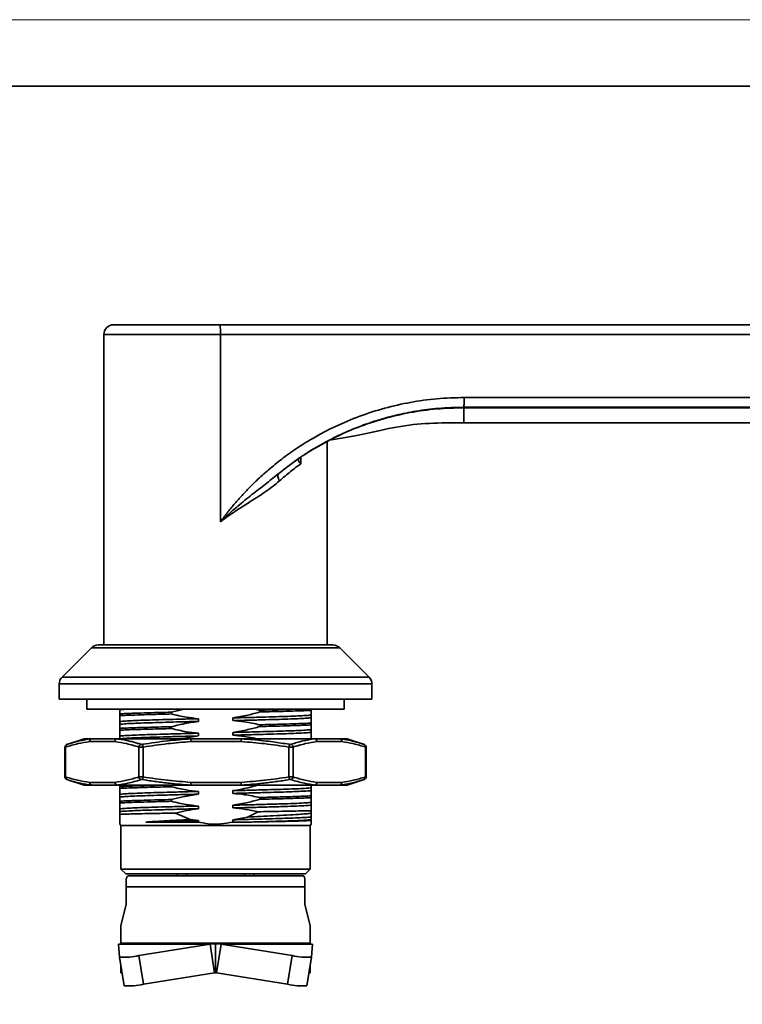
# Model space of a CAD drawing. Header units: millimetres. Extents: x 2555 to 2962, y 1588 to 1875.
# Tile 9 of 11: x 2702 to 2776, y 1774 to 1875. Entities that reach past the tile are written whole.
import ezdxf

# ---------------------------------------------------------------- set-up
doc = ezdxf.new("R2010")
doc.units = ezdxf.units.MM
doc.layers.add('粗实线层', color=7, linetype='Continuous', lineweight=35)
doc.layers.add('细实线层', color=3, linetype='Continuous', lineweight=18)

msp = doc.modelspace()

# ---------------------------------------------------------------- linework, layer by layer
at = {"layer": '粗实线层'}
for p, q in [((2722.317, 1844.054), (2711.356, 1844.054)), ((2812.856, 1844.054), (2722.317, 1844.054)), ((2710.356, 1843.054), (2710.356, 1811.154)), ((2722.36, 1843.054), (2710.356, 1843.054)), ((2722.36, 1823.748), (2722.36, 1843.054)), ((2812.9, 1843.054), (2722.36, 1843.054)), ((2747.459, 1836.554), (2815.1, 1836.554)), ((2747.415, 1835.554), (2815.056, 1835.554)), ((2747.416, 1835.504), (2815.056, 1835.495)), ((2815.056, 1833.954), (2747.421, 1833.954)), ((2733.356, 1811.154), (2733.356, 1831.999)), ((2730.468, 1830.308), (2729.812, 1829.839)), ((2730.623, 1830.407), (2730.623, 1829.72)), ((2728.373, 1828.735), (2728.144, 1828.552)), ((2728.373, 1828.735), (2728.335, 1828.678)), ((2709.063, 1810.761), (2706.049, 1807.747)), ((2709.063, 1810.761), (2734.649, 1810.761)), ((2733.542, 1811.054), (2710.17, 1811.054)), ((2710.456, 1811.054), (2733.256, 1811.054)), ((2737.663, 1807.747), (2734.649, 1810.761)), ((2706.049, 1807.747), (2737.663, 1807.747)), ((2705.756, 1807.039), (2705.756, 1805.454)), ((2705.756, 1807.039), (2737.956, 1807.039)), ((2737.956, 1805.454), (2737.956, 1807.039)), ((2705.756, 1805.454), (2737.956, 1805.454)), ((2708.606, 1805.454), (2708.606, 1804.454)), ((2735.106, 1804.454), (2735.106, 1805.454)), ((2708.606, 1804.454), (2735.106, 1804.454)), ((2712.006, 1804.454), (2712.006, 1804.381)), ((2725.809, 1804.454), (2726.406, 1804.332)), ((2726.406, 1804.332), (2726.406, 1804.147)), ((2729.528, 1804.416), (2729.482, 1804.454)), ((2729.528, 1804.454), (2729.528, 1804.416)), ((2731.706, 1804.315), (2731.706, 1804.454)), ((2712.006, 1803.957), (2712.006, 1803.772)), ((2717.306, 1803.94), (2717.306, 1804.125)), ((2720.084, 1803.173), (2720.084, 1803.455)), ((2723.628, 1803.539), (2723.628, 1803.256)), ((2731.706, 1803.548), (2731.706, 1803.83)), ((2712.006, 1803.164), (2712.006, 1802.881)), ((2712.006, 1802.457), (2712.006, 1802.272)), ((2717.306, 1802.44), (2717.306, 1802.625)), ((2726.406, 1802.832), (2726.406, 1802.647)), ((2731.706, 1802.815), (2731.706, 1803)), ((2731.706, 1802.048), (2731.706, 1802.33)), ((2708.311, 1801.381), (2706.549, 1800.808)), ((2708.311, 1801.381), (2709.056, 1801.381)), ((2711.754, 1801.395), (2709.143, 1801.395)), ((2711.684, 1801.381), (2719.292, 1801.381)), ((2712.006, 1801.664), (2712.006, 1801.381)), ((2724.498, 1801.395), (2719.31, 1801.395)), ((2720.084, 1801.673), (2720.084, 1801.955)), ((2723.628, 1802.039), (2723.628, 1801.756)), ((2724.516, 1801.381), (2732.092, 1801.381)), ((2731.706, 1801.395), (2731.706, 1801.5)), ((2734.6, 1801.395), (2732.022, 1801.395)), ((2734.6, 1801.395), (2734.688, 1801.381)), ((2734.688, 1801.381), (2735.401, 1801.381)), ((2737.162, 1800.809), (2735.401, 1801.381)), ((2706.345, 1800.535), (2706.345, 1797.456)), ((2706.413, 1800.533), (2706.413, 1797.458)), ((2706.761, 1800.868), (2706.509, 1800.78)), ((2706.759, 1800.868), (2706.526, 1800.786)), ((2706.579, 1800.818), (2706.871, 1800.899)), ((2708.884, 1801.095), (2711.494, 1801.095)), ((2713.965, 1797.458), (2713.965, 1800.533)), ((2714.399, 1800.533), (2714.399, 1797.458)), ((2719.311, 1801.095), (2724.499, 1801.095)), ((2729.41, 1797.458), (2729.41, 1800.533)), ((2729.842, 1800.533), (2729.842, 1797.458)), ((2732.283, 1801.095), (2734.86, 1801.095)), ((2737.204, 1800.78), (2736.88, 1800.893)), ((2737.301, 1797.458), (2737.301, 1800.533)), ((2737.367, 1797.456), (2737.367, 1800.535)), ((2706.509, 1797.211), (2706.824, 1797.1)), ((2736.865, 1797.093), (2737.204, 1797.212)), ((2706.55, 1797.182), (2708.311, 1796.61)), ((2708.311, 1796.61), (2709.056, 1796.61)), ((2708.884, 1796.895), (2711.494, 1796.895)), ((2709.143, 1796.595), (2711.754, 1796.595)), ((2711.684, 1796.61), (2719.292, 1796.61)), ((2712.006, 1796.595), (2712.006, 1796.457)), ((2712.006, 1796.457), (2712.006, 1796.272)), ((2717.306, 1796.44), (2717.306, 1796.625)), ((2719.31, 1796.595), (2724.498, 1796.595)), ((2719.311, 1796.895), (2724.499, 1796.895)), ((2724.516, 1796.61), (2732.092, 1796.61)), ((2731.706, 1796.048), (2731.706, 1796.33)), ((2732.022, 1796.595), (2734.6, 1796.595)), ((2732.283, 1796.895), (2734.86, 1796.895)), ((2734.688, 1796.61), (2735.401, 1796.61)), ((2735.401, 1796.61), (2737.162, 1797.182)), ((2736.805, 1797.075), (2737.133, 1797.173)), ((2712.006, 1795.664), (2712.006, 1795.381)), ((2720.084, 1795.673), (2720.084, 1795.955)), ((2723.628, 1796.039), (2723.628, 1795.756)), ((2726.406, 1795.332), (2726.406, 1795.147)), ((2731.706, 1795.315), (2731.706, 1795.5)), ((2712.006, 1794.957), (2712.006, 1794.772)), ((2712.006, 1794.164), (2712.006, 1793.881)), ((2717.306, 1794.94), (2717.306, 1795.125)), ((2720.084, 1794.173), (2720.084, 1794.455)), ((2723.628, 1794.539), (2723.628, 1794.256)), ((2731.706, 1794.548), (2731.706, 1794.83)), ((2719.244, 1793.054), (2717.715, 1793.729)), ((2725.14, 1793.317), (2723.628, 1793.039)), ((2726.25, 1793.866), (2725.14, 1793.317)), ((2730.656, 1793.954), (2731.706, 1794)), ((2730.656, 1793.954), (2731.706, 1793.954)), ((2731.706, 1793.954), (2731.706, 1794)), ((2731.706, 1793.707), (2731.706, 1793.954)), ((2731.706, 1793.048), (2731.706, 1793.33)), ((2712.006, 1792.59), (2712.106, 1792.454)), ((2712.106, 1792.454), (2712.106, 1787.954)), ((2731.606, 1792.454), (2712.106, 1792.454)), ((2720.084, 1792.806), (2714.658, 1792.806)), ((2720.084, 1792.955), (2719.244, 1793.054)), ((2720.084, 1792.806), (2720.084, 1792.955)), ((2723.628, 1793.039), (2723.628, 1792.806)), ((2725.572, 1792.806), (2723.628, 1792.806)), ((2731.606, 1792.454), (2731.707, 1792.591)), ((2731.606, 1787.954), (2731.606, 1792.454)), ((2731.706, 1792.967), (2731.706, 1793.048)), ((2712.106, 1787.954), (2712.606, 1787.454)), ((2731.606, 1787.954), (2712.106, 1787.954)), ((2731.106, 1787.454), (2712.606, 1787.454)), ((2730.903, 1787.254), (2712.809, 1787.254)), ((2717.911, 1787.254), (2717.908, 1787.454)), ((2718.873, 1787.454), (2718.874, 1787.254)), ((2724.837, 1787.254), (2724.839, 1787.454)), ((2725.804, 1787.454), (2725.801, 1787.254)), ((2731.106, 1787.454), (2731.606, 1787.954)), ((2712.666, 1786.954), (2712.666, 1786.111)), ((2712.666, 1784.334), (2712.666, 1786.111)), ((2712.666, 1786.111), (2731.045, 1786.111)), ((2731.045, 1786.111), (2731.045, 1786.954)), ((2731.045, 1784.334), (2731.045, 1786.111)), ((2712.106, 1782.098), (2712.666, 1784.334)), ((2731.045, 1784.334), (2731.606, 1782.098)), ((2712.106, 1780.325), (2712.106, 1782.098)), ((2731.606, 1782.098), (2731.606, 1780.325)), ((2711.873, 1780.205), (2712.106, 1780.254)), ((2711.873, 1780.205), (2721.293, 1780.205)), ((2711.977, 1778.887), (2711.873, 1780.205)), ((2731.606, 1780.325), (2712.106, 1780.325)), ((2712.106, 1780.325), (2712.106, 1780.254)), ((2721.856, 1780.254), (2712.106, 1780.254)), ((2721.293, 1780.205), (2713.964, 1779.047)), ((2721.856, 1780.254), (2721.293, 1780.205)), ((2721.761, 1777.251), (2721.293, 1780.205)), ((2722.419, 1780.205), (2721.856, 1780.254)), ((2731.606, 1780.254), (2721.856, 1780.254)), ((2721.856, 1777.254), (2721.856, 1780.254)), ((2722.419, 1780.205), (2721.95, 1777.251)), ((2722.419, 1780.205), (2731.839, 1780.205)), ((2729.748, 1779.047), (2722.419, 1780.205)), ((2731.606, 1780.254), (2731.606, 1780.325)), ((2731.606, 1780.254), (2731.839, 1780.205)), ((2731.839, 1780.205), (2731.735, 1778.887)), ((2714.432, 1776.092), (2713.964, 1779.047)), ((2729.279, 1776.092), (2729.748, 1779.047)), ((2712.445, 1775.933), (2711.977, 1778.887)), ((2712.106, 1777.254), (2712.106, 1778.072)), ((2731.267, 1775.933), (2731.735, 1778.887)), ((2731.606, 1778.072), (2731.606, 1777.254)), ((2712.106, 1777.254), (2712.236, 1777.252)), ((2721.761, 1777.251), (2714.432, 1776.092)), ((2721.761, 1777.251), (2721.856, 1777.254)), ((2721.856, 1777.254), (2721.95, 1777.251)), ((2729.279, 1776.092), (2721.95, 1777.251)), ((2731.476, 1777.252), (2731.606, 1777.254))]:
    msp.add_line(p, q, dxfattribs=at)
msp.add_lwpolyline([(2578.948, 1868.645), (2954.747, 1868.645), (2954.747, 1592.745), (2578.948, 1592.745)], close=True, dxfattribs=at)
at = {"layer": '粗实线层', "flags": 128}
msp.add_lwpolyline([(2745.572, 1833.954), (2746.497, 1833.954), (2747.421, 1833.954)], dxfattribs=at)
at = {"layer": '粗实线层'}
for centre, radius, start, end in [((2711.356, 1843.054), 1, 90, 180), ((2716.629, 1843.303), 5.737, 357.50745, 7.51698), ((2709.77, 1810.054), 1, 90, 135), ((2710.456, 1811.154), 0.1, 180, 270), ((2733.256, 1811.154), 0.1, 270, 0), ((2733.942, 1810.054), 1, 45, 90), ((2706.756, 1807.039), 1, 135, 180), ((2736.956, 1807.039), 1, 0, 45), ((2708.403, 1801.095), 0.3, 90, 107.99964), ((2709.165, 1801.114), 0.282, 94.47035, 183.86223), ((2709.17, 1801.117), 0.287, 113.53523, 184.40104), ((2709.143, 1801.126), 0.269, 90.0218, 109.00665), ((2711.776, 1801.114), 0.282, 94.47035, 183.86223), ((2711.754, 1801.221), 0.175, 90.17224, 113.64653), ((2719.314, 1801.372), 0.0238, 101.17945, 158.66542), ((2719.073, 1801.383), 0.237, 359.62246, 3.05087), ((2703.835, 1801.17), 20.664, 359.79205, 0.62387), ((2724.493, 1801.371), 0.0245, 22.64148, 79.58987), ((2732.022, 1801.218), 0.177, 66.49379, 89.83363), ((2732.001, 1801.114), 0.282, 356.23946, 85.66555), ((2731.974, 1801.095), 0.309, 0.01686, 67.38557), ((2734.579, 1801.114), 0.282, 356.23946, 85.66555), ((2735.308, 1801.095), 0.3, 72.00089, 90), ((2706.677, 1800.57), 0.267, 111.47051, 187.9788), ((2714.288, 1800.514), 0.323, 109.90282, 176.69638), ((2679.593, 1794.992), 35.245, 9.04476, 9.51474), ((2694.72, 1806.153), 35.143, 350.79659, 351.26752), ((2729.52, 1800.514), 0.323, 3.29475, 70.23716), ((2737.036, 1800.569), 0.267, 352.15757, 68.71746), ((2706.645, 1797.467), 0.3, 179.99989, 251.99975), ((2706.677, 1797.421), 0.267, 172.02122, 248.5295), ((2714.288, 1797.477), 0.323, 183.30362, 250.09718), ((2694.72, 1791.838), 35.143, 8.73248, 9.20341), ((2729.52, 1797.477), 0.323, 289.76284, 356.70524), ((2737.036, 1797.422), 0.267, 291.28253, 7.84242), ((2708.403, 1796.895), 0.3, 252, 270), ((2709.165, 1796.876), 0.282, 176.13775, 265.52973), ((2709.17, 1796.873), 0.287, 175.59928, 246.46507), ((2709.143, 1796.865), 0.269, 250.99304, 269.9782), ((2711.804, 1796.895), 0.309, 179.9895, 247.23299), ((2711.776, 1796.876), 0.282, 176.13775, 265.52973), ((2711.754, 1796.77), 0.175, 246.35321, 269.82775), ((2682.578, 1799.152), 36.802, 356.0399, 356.48505), ((2719.314, 1796.619), 0.0238, 201.33419, 258.82033), ((2698.647, 1796.82), 20.664, 359.37613, 0.20795), ((2703.835, 1796.82), 20.664, 359.37613, 0.20795), ((2724.493, 1796.62), 0.0245, 280.41016, 337.35857), ((2687.821, 1794.551), 36.752, 3.21166, 3.65726), ((2732.001, 1796.877), 0.282, 274.33436, 3.76056), ((2732.022, 1796.772), 0.177, 270.16637, 293.50623), ((2731.974, 1796.896), 0.309, 292.61413, 359.98316), ((2734.579, 1796.877), 0.282, 274.33436, 3.76056), ((2734.6, 1796.866), 0.271, 270.02075, 288.96141), ((2734.574, 1796.874), 0.287, 293.36194, 4.3178), ((2735.308, 1796.895), 0.3, 270, 288), ((2712.45, 1785.43), 6.56, 265.8612, 283.34376), ((2731.262, 1785.43), 6.56, 256.65624, 274.1388), ((2712.918, 1782.475), 6.56, 265.8612, 283.34376), ((2730.793, 1782.475), 6.56, 256.65624, 274.1388)]:
    msp.add_arc(centre, radius, start, end, dxfattribs=at)
for points, knots in [([(2722.36, 1823.748), (2722.584, 1824.051), (2723.032, 1824.654), (2723.743, 1825.528), (2724.483, 1826.376), (2725.254, 1827.196), (2726.19, 1828.121), (2727.308, 1829.131), (2728.684, 1830.243), (2730.178, 1831.314), (2732.025, 1832.471), (2734.187, 1833.613), (2736.69, 1834.665), (2739.27, 1835.494), (2741.93, 1836.095), (2744.664, 1836.48), (2746.522, 1836.529), (2747.459, 1836.554)], [0, 0, 0, 0, 0.0385667, 0.0770466, 0.1154908, 0.1539501, 0.1924758, 0.2505024, 0.3083611, 0.3737947, 0.4389866, 0.5317896, 0.6242927, 0.7172058, 0.8094437, 0.9038461, 1, 1, 1, 1]), ([(2728.373, 1828.735), (2729.077, 1829.284), (2730.528, 1830.415), (2732.325, 1831.504), (2733.616, 1832.195), (2734.316, 1832.546), (2735.034, 1832.884), (2735.773, 1833.206), (2736.529, 1833.513), (2737.517, 1833.882), (2738.826, 1834.314), (2740.555, 1834.781), (2742.579, 1835.187), (2744.898, 1835.491), (2746.546, 1835.532), (2747.415, 1835.554)], [0, 0, 0, 0, 0.12968162, 0.26736453, 0.30476046, 0.34270583, 0.38120063, 0.42024488, 0.45983859, 0.49998176, 0.57353994, 0.66032275, 0.76032844, 0.87355496, 1, 1, 1, 1]), ([(2731.517, 1830.992), (2732.323, 1831.463), (2733.929, 1832.401), (2736.49, 1833.514), (2739.137, 1834.404), (2741.861, 1835.036), (2744.631, 1835.432), (2746.488, 1835.48), (2747.416, 1835.504)], [0, 0, 0, 0, 0.1671551, 0.3331553, 0.4994587, 0.6671175, 0.833791, 1, 1, 1, 1]), ([(2747.419, 1835.554), (2747.418, 1835.546), (2747.418, 1835.524), (2747.416, 1835.512), (2747.416, 1835.504)], [0, 0, 0, 0, 0.32922217, 1, 1, 1, 1]), ([(2747.421, 1833.954), (2747.421, 1833.988), (2747.421, 1834.058), (2747.419, 1834.587), (2747.417, 1835.195), (2747.416, 1835.504)], [0, 0, 0, 0, 0.3263447, 0.6579926, 1, 1, 1, 1]), ([(2733.785, 1832.197), (2734.063, 1832.239), (2734.609, 1832.322), (2735.412, 1832.459), (2736.169, 1832.602), (2736.872, 1832.747), (2737.532, 1832.89), (2738.174, 1833.033), (2739.723, 1833.371), (2742.175, 1833.851), (2744.448, 1833.92), (2745.572, 1833.954)], [0, 0, 0, 0, 0.0706329, 0.1388361, 0.2046274, 0.2641644, 0.3192456, 0.3743297, 0.4294114, 0.7177086, 1, 1, 1, 1]), ([(2730.916, 1830.605), (2730.908, 1830.601), (2730.884, 1830.585), (2730.9, 1830.596), (2730.964, 1830.639), (2731.073, 1830.71), (2731.208, 1830.797), (2731.359, 1830.893), (2731.464, 1830.959), (2731.517, 1830.992)], [0, 0, 0, 0, 0.0631798, 0.219673, 0.3762483, 0.5326499, 0.6887264, 0.8446481, 1, 1, 1, 1]), ([(2730.623, 1829.72), (2730.276, 1829.465), (2729.579, 1828.951), (2728.818, 1828.293), (2728.436, 1827.963)], [0, 0, 0, 0, 0.4980854, 1, 1, 1, 1]), ([(2730.431, 1830.26), (2730.417, 1830.244), (2730.37, 1830.192), (2730.389, 1830.066), (2730.466, 1829.905), (2730.558, 1829.79), (2730.613, 1829.731), (2730.62, 1829.723), (2730.623, 1829.721), (2730.623, 1829.72)], [0, 0, 0, 0, 0.13396121, 0.43368528, 0.71596177, 0.96166359, 0.98902287, 0.99879026, 1, 1, 1, 1]), ([(2731.035, 1830.682), (2730.999, 1830.659), (2730.943, 1830.623), (2730.923, 1830.61), (2730.916, 1830.605)], [0, 0, 0, 0, 0.6267221, 1, 1, 1, 1]), ([(2722.36, 1823.748), (2722.632, 1824.007), (2723.273, 1824.616), (2724.421, 1825.599), (2725.756, 1826.676), (2727.12, 1827.728), (2727.969, 1828.411), (2728.373, 1828.735)], [0, 0, 0, 0, 0.1419514, 0.3345194, 0.5739102, 0.7971413, 1, 1, 1, 1]), ([(2728.373, 1828.735), (2728.343, 1828.7), (2728.28, 1828.626), (2728.267, 1828.437), (2728.314, 1828.21), (2728.396, 1828.044), (2728.436, 1827.963)], [0, 0, 0, 0, 0.24429682, 0.49999835, 0.75570074, 1, 1, 1, 1]), ([(2728.436, 1827.963), (2728.225, 1827.784), (2727.763, 1827.391), (2726.978, 1826.829), (2726.11, 1826.254), (2725.153, 1825.647), (2724.179, 1825.024), (2723.219, 1824.383), (2722.64, 1823.955), (2722.36, 1823.748)], [0, 0, 0, 0, 0.1201222, 0.263495, 0.4082723, 0.5498767, 0.7210209, 0.8652702, 1, 1, 1, 1]), ([(2721.856, 1811.054), (2721.381, 1811.054), (2720.416, 1811.054), (2718.97, 1811.054), (2717.647, 1811.054), (2716.471, 1811.054), (2715.443, 1811.054), (2714.475, 1811.054), (2713.578, 1811.054), (2712.769, 1811.054), (2712.063, 1811.054), (2711.462, 1811.054), (2710.926, 1811.054), (2710.501, 1811.054), (2710.221, 1811.054), (2710.187, 1811.054), (2710.17, 1811.054), (2710.17, 1811.054), (2710.17, 1811.054), (2710.17, 1811.054), (2710.037, 1811.054), (2709.903, 1811.054), (2709.77, 1811.054)], [0, 0, 0, 0, 0.0776233, 0.1576541, 0.2399513, 0.3042647, 0.3686069, 0.4342888, 0.5, 0.5656819, 0.6313931, 0.6957065, 0.7600486, 0.8423205, 0.9223574, 1, 1, 1, 1, 1, 1, 1.616283, 1.616283, 1.616283, 1.616283]), ([(2733.942, 1811.054), (2733.808, 1811.054), (2733.675, 1811.054), (2733.542, 1811.054), (2733.542, 1811.054), (2733.542, 1811.054), (2733.542, 1811.054), (2733.525, 1811.054), (2733.491, 1811.054), (2733.21, 1811.054), (2732.786, 1811.054), (2732.25, 1811.054), (2731.649, 1811.054), (2730.943, 1811.054), (2730.134, 1811.054), (2729.237, 1811.054), (2728.269, 1811.054), (2727.241, 1811.054), (2726.065, 1811.054), (2724.742, 1811.054), (2723.296, 1811.054), (2722.331, 1811.054), (2721.856, 1811.054), (2721.856, 1811.054), (2721.856, 1811.054), (2721.856, 1811.054), (2718.076, 1811.054), (2714.296, 1811.054), (2710.516, 1811.054)], [-0.6176918, -0.6176918, -0.6176918, -0.6176918, 0, 0, 0, 0, 0, 0, 0.0776169, 0.1576541, 0.2399513, 0.3042648, 0.3686069, 0.4342888, 0.5, 0.5656819, 0.6313931, 0.6957065, 0.7600486, 0.8423204, 0.9223638, 1, 1, 1, 1, 1, 1, 1.6176918, 1.6176918, 1.6176918, 1.6176918]), ([(2712.96, 1804.454), (2712.947, 1804.453), (2712.627, 1804.438), (2712.301, 1804.414), (2712.09, 1804.391), (2712.006, 1804.381)], [0, 0, 0, 0, 0.0253338, 0.6111865, 1, 1, 1, 1]), ([(2712.006, 1804.381), (2712.006, 1804.342), (2712.006, 1804.276), (2712.006, 1804.122), (2712.006, 1804.012), (2712.006, 1803.957)], [0, 0, 0, 0, 0.43294544, 0.71626991, 1, 1, 1, 1]), ([(2717.306, 1804.125), (2717.699, 1804.229), (2718.186, 1804.358), (2718.683, 1804.438), (2718.779, 1804.454)], [0, 0, 0, 0, 0.8064391, 1, 1, 1, 1]), ([(2726.406, 1804.332), (2726.769, 1804.341), (2727.499, 1804.36), (2728.555, 1804.388), (2729.192, 1804.407), (2729.528, 1804.416)], [0, 0, 0, 0, 0.31859553, 0.64129811, 1, 1, 1, 1]), ([(2731.706, 1804.315), (2731.518, 1804.306), (2731.139, 1804.287), (2730.307, 1804.255), (2729.185, 1804.221), (2727.828, 1804.183), (2726.841, 1804.158), (2726.406, 1804.147)], [0, 0, 0, 0, 0.16397705, 0.33019555, 0.56589928, 0.80843819, 1, 1, 1, 1]), ([(2731.706, 1803.83), (2731.706, 1803.878), (2731.706, 1803.955), (2731.706, 1804.132), (2731.706, 1804.254), (2731.706, 1804.315)], [0, 0, 0, 0, 0.4439367, 0.7217338, 1, 1, 1, 1]), ([(2712.006, 1803.957), (2712.188, 1803.966), (2712.556, 1803.985), (2713.368, 1804.016), (2714.473, 1804.05), (2715.842, 1804.088), (2716.85, 1804.114), (2717.306, 1804.125)], [0, 0, 0, 0, 0.1593497, 0.3207536, 0.5564588, 0.7989992, 1, 1, 1, 1]), ([(2717.306, 1803.94), (2716.932, 1803.931), (2716.18, 1803.912), (2714.996, 1803.88), (2713.789, 1803.846), (2712.733, 1803.808), (2712.228, 1803.783), (2712.006, 1803.772)], [0, 0, 0, 0, 0.16397705, 0.33019555, 0.56589928, 0.80843819, 1, 1, 1, 1]), ([(2712.006, 1803.772), (2712.006, 1803.66), (2712.006, 1803.404), (2712.006, 1803.25), (2712.006, 1803.164)], [0, 0, 0, 0, 0.4401507, 1, 1, 1, 1]), ([(2712.006, 1803.164), (2712.176, 1803.181), (2712.484, 1803.212), (2713.367, 1803.258), (2714.406, 1803.299), (2715.663, 1803.337), (2717.063, 1803.378), (2718.551, 1803.418), (2719.574, 1803.443), (2720.084, 1803.455)], [0, 0, 0, 0, 0.1766427, 0.3195568, 0.4603518, 0.5994222, 0.741377, 0.8709824, 1, 1, 1, 1]), ([(2720.084, 1803.455), (2719.669, 1803.503), (2718.994, 1803.58), (2718.069, 1803.757), (2717.561, 1803.879), (2717.306, 1803.94)], [0, 0, 0, 0, 0.4439367, 0.7217338, 1, 1, 1, 1]), ([(2726.406, 1804.147), (2726.003, 1804.035), (2725.089, 1803.779), (2724.152, 1803.625), (2723.628, 1803.539)], [0, 0, 0, 0, 0.4401507, 1, 1, 1, 1]), ([(2723.628, 1803.539), (2723.682, 1803.54), (2724.304, 1803.555), (2725.474, 1803.585), (2727.035, 1803.627), (2728.428, 1803.668), (2729.621, 1803.706), (2730.585, 1803.747), (2731.32, 1803.789), (2731.578, 1803.817), (2731.706, 1803.83)], [0, 0, 0, 0, 0.0135708, 0.1562964, 0.2993291, 0.4405384, 0.5794454, 0.7188004, 0.8596649, 1, 1, 1, 1]), ([(2731.706, 1803.548), (2731.578, 1803.535), (2731.32, 1803.507), (2730.585, 1803.465), (2729.621, 1803.424), (2728.428, 1803.386), (2727.035, 1803.345), (2725.474, 1803.303), (2724.304, 1803.273), (2723.682, 1803.258), (2723.628, 1803.256)], [0, 0, 0, 0, 0.1403351, 0.2811996, 0.4205546, 0.5594616, 0.7006709, 0.8437036, 0.9864292, 1, 1, 1, 1]), ([(2731.706, 1803), (2731.706, 1803.099), (2731.706, 1803.329), (2731.706, 1803.469), (2731.706, 1803.548)], [0, 0, 0, 0, 0.42965374, 1, 1, 1, 1]), ([(2720.084, 1803.173), (2719.574, 1803.161), (2718.551, 1803.135), (2717.063, 1803.096), (2715.663, 1803.055), (2714.406, 1803.017), (2713.367, 1802.976), (2712.484, 1802.93), (2712.176, 1802.899), (2712.006, 1802.881)], [0, 0, 0, 0, 0.1290176, 0.258623, 0.4005778, 0.5396482, 0.6804432, 0.8233573, 1, 1, 1, 1]), ([(2712.006, 1802.881), (2712.006, 1802.842), (2712.006, 1802.776), (2712.006, 1802.622), (2712.006, 1802.512), (2712.006, 1802.457)], [0, 0, 0, 0, 0.43294544, 0.71626991, 1, 1, 1, 1]), ([(2712.006, 1802.457), (2712.188, 1802.466), (2712.556, 1802.485), (2713.368, 1802.516), (2714.473, 1802.55), (2715.842, 1802.588), (2716.85, 1802.614), (2717.306, 1802.625)], [0, 0, 0, 0, 0.1593497, 0.3207536, 0.5564588, 0.7989992, 1, 1, 1, 1]), ([(2717.306, 1802.44), (2716.932, 1802.431), (2716.18, 1802.412), (2714.996, 1802.38), (2713.789, 1802.346), (2712.733, 1802.308), (2712.228, 1802.283), (2712.006, 1802.272)], [0, 0, 0, 0, 0.1639771, 0.3301956, 0.5658993, 0.8084382, 1, 1, 1, 1]), ([(2717.306, 1802.625), (2717.7, 1802.724), (2718.616, 1802.954), (2719.551, 1803.094), (2720.084, 1803.173)], [0, 0, 0, 0, 0.42965374, 1, 1, 1, 1]), ([(2720.084, 1801.955), (2719.669, 1802.003), (2718.994, 1802.08), (2718.069, 1802.257), (2717.561, 1802.379), (2717.306, 1802.44)], [0, 0, 0, 0, 0.44393674, 0.72173375, 1, 1, 1, 1]), ([(2723.628, 1803.256), (2724.032, 1803.217), (2724.7, 1803.151), (2725.625, 1802.997), (2726.145, 1802.887), (2726.406, 1802.832)], [0, 0, 0, 0, 0.4329454, 0.7162699, 1, 1, 1, 1]), ([(2726.406, 1802.647), (2726.003, 1802.535), (2725.089, 1802.279), (2724.152, 1802.125), (2723.628, 1802.039)], [0, 0, 0, 0, 0.4401507, 1, 1, 1, 1]), ([(2723.628, 1802.039), (2724.004, 1802.048), (2724.947, 1802.071), (2726.383, 1802.109), (2727.853, 1802.151), (2729.139, 1802.19), (2730.278, 1802.233), (2731.219, 1802.28), (2731.543, 1802.314), (2731.706, 1802.33)], [0, 0, 0, 0, 0.0950281, 0.2382137, 0.3804799, 0.5198584, 0.6601938, 0.8301694, 1, 1, 1, 1]), ([(2726.406, 1802.832), (2726.769, 1802.841), (2727.5, 1802.86), (2728.669, 1802.891), (2729.874, 1802.925), (2730.954, 1802.963), (2731.472, 1802.989), (2731.706, 1803)], [0, 0, 0, 0, 0.1593497, 0.3207536, 0.5564588, 0.7989992, 1, 1, 1, 1]), ([(2731.706, 1802.815), (2731.518, 1802.806), (2731.139, 1802.787), (2730.307, 1802.755), (2729.185, 1802.721), (2727.828, 1802.683), (2726.841, 1802.658), (2726.406, 1802.647)], [0, 0, 0, 0, 0.1639771, 0.3301956, 0.5658993, 0.8084382, 1, 1, 1, 1]), ([(2731.706, 1802.33), (2731.706, 1802.378), (2731.706, 1802.455), (2731.706, 1802.632), (2731.706, 1802.754), (2731.706, 1802.815)], [0, 0, 0, 0, 0.4439367, 0.7217338, 1, 1, 1, 1]), ([(2706.871, 1800.899), (2707.184, 1800.992), (2707.908, 1801.207), (2708.639, 1801.318), (2709.056, 1801.381)], [0, 0, 0, 0, 0.4311957, 1, 1, 1, 1]), ([(2709.143, 1801.395), (2708.944, 1801.395), (2708.543, 1801.395), (2708.345, 1801.395), (2708.406, 1801.395), (2708.407, 1801.395)], [0, 0, 0, 0, 0.4911926, 0.9891295, 1, 1, 1, 1]), ([(2711.684, 1801.381), (2711.659, 1801.369), (2711.607, 1801.344), (2711.547, 1801.275), (2711.505, 1801.19), (2711.498, 1801.127), (2711.494, 1801.095)], [0, 0, 0, 0, 0.2457722, 0.4999991, 0.7499995, 1, 1, 1, 1]), ([(2711.684, 1801.381), (2711.877, 1801.354), (2712.264, 1801.3), (2712.818, 1801.189), (2713.316, 1801.068), (2713.761, 1800.947), (2714.038, 1800.861), (2714.178, 1800.818)], [0, 0, 0, 0, 0.2310184, 0.4643077, 0.6648897, 0.8311064, 1, 1, 1, 1]), ([(2719.31, 1801.395), (2718.595, 1801.395), (2717.157, 1801.395), (2715.145, 1801.395), (2713.292, 1801.395), (2712.264, 1801.395), (2711.754, 1801.395)], [0, 0, 0, 0, 0.2482954, 0.5, 0.7517046, 1, 1, 1, 1]), ([(2712.006, 1802.272), (2712.006, 1802.16), (2712.006, 1801.904), (2712.006, 1801.75), (2712.006, 1801.664)], [0, 0, 0, 0, 0.4401507, 1, 1, 1, 1]), ([(2712.006, 1801.664), (2712.122, 1801.676), (2712.354, 1801.702), (2713.022, 1801.741), (2713.931, 1801.782), (2715.1, 1801.82), (2716.468, 1801.861), (2718.125, 1801.907), (2719.387, 1801.938), (2720.084, 1801.955)], [0, 0, 0, 0, 0.1290176, 0.258623, 0.4005778, 0.5396482, 0.6804432, 0.8233573, 1, 1, 1, 1]), ([(2720.084, 1801.673), (2719.387, 1801.656), (2718.125, 1801.625), (2716.468, 1801.579), (2715.1, 1801.538), (2713.93, 1801.5), (2713.026, 1801.459), (2712.423, 1801.424), (2712.228, 1801.403), (2712.152, 1801.395)], [0, 0, 0, 0, 0.1854593, 0.3355067, 0.4833291, 0.6293408, 0.778381, 0.9144553, 1, 1, 1, 1]), ([(2714.353, 1800.818), (2715.199, 1800.945), (2716.839, 1801.192), (2718.492, 1801.319), (2719.292, 1801.381)], [0, 0, 0, 0, 0.5160304, 1, 1, 1, 1]), ([(2718.449, 1801.395), (2718.463, 1801.399), (2719.001, 1801.526), (2719.55, 1801.601), (2720.084, 1801.673)], [0, 0, 0, 0, 0.0256621, 1, 1, 1, 1]), ([(2731.706, 1802.048), (2731.543, 1802.032), (2731.219, 1801.998), (2730.278, 1801.95), (2729.139, 1801.908), (2727.853, 1801.869), (2726.383, 1801.827), (2724.947, 1801.789), (2724.004, 1801.766), (2723.628, 1801.756)], [0, 0, 0, 0, 0.1698306, 0.3398062, 0.4801416, 0.6195201, 0.7617863, 0.9049719, 1, 1, 1, 1]), ([(2723.628, 1801.756), (2724.032, 1801.716), (2724.7, 1801.65), (2725.521, 1801.515), (2725.938, 1801.428), (2726.095, 1801.395)], [0, 0, 0, 0, 0.4878678, 0.8071341, 1, 1, 1, 1]), ([(2732.022, 1801.395), (2731.516, 1801.395), (2730.495, 1801.395), (2728.651, 1801.395), (2726.647, 1801.395), (2725.211, 1801.395), (2724.498, 1801.395)], [0, 0, 0, 0, 0.2482954, 0.5, 0.7517046, 1, 1, 1, 1]), ([(2724.516, 1801.381), (2724.515, 1801.369), (2724.514, 1801.344), (2724.51, 1801.275), (2724.505, 1801.19), (2724.501, 1801.127), (2724.499, 1801.095)], [0, 0, 0, 0, 0.2464519, 0.4999994, 0.7499997, 1, 1, 1, 1]), ([(2724.516, 1801.381), (2724.896, 1801.354), (2725.661, 1801.301), (2726.754, 1801.19), (2727.741, 1801.069), (2728.625, 1800.948), (2729.177, 1800.861), (2729.455, 1800.818)], [0, 0, 0, 0, 0.22997172, 0.46218852, 0.66273657, 0.83001362, 1, 1, 1, 1]), ([(2729.629, 1800.818), (2730.038, 1800.941), (2730.856, 1801.189), (2731.68, 1801.317), (2732.092, 1801.381)], [0, 0, 0, 0, 0.4994048, 1, 1, 1, 1]), ([(2731.706, 1801.5), (2731.706, 1801.599), (2731.706, 1801.829), (2731.706, 1801.969), (2731.706, 1802.048)], [0, 0, 0, 0, 0.4296537, 1, 1, 1, 1]), ([(2735.308, 1801.395), (2735.28, 1801.395), (2735.223, 1801.395), (2734.807, 1801.395), (2734.6, 1801.395)], [0, 0, 0, 0, 0.5034093, 1, 1, 1, 1]), ([(2734.688, 1801.381), (2734.977, 1801.338), (2735.538, 1801.254), (2736.353, 1801.058), (2736.878, 1800.896), (2737.133, 1800.818)], [0, 0, 0, 0, 0.35247321, 0.6855354, 1, 1, 1, 1]), ([(2706.361, 1800.526), (2706.354, 1800.525), (2706.338, 1800.523), (2706.356, 1800.526), (2706.394, 1800.53), (2706.413, 1800.533)], [0, 0, 0, 0, 0.33286635, 0.66608739, 1, 1, 1, 1]), ([(2706.56, 1800.812), (2706.53, 1800.799), (2706.469, 1800.773), (2706.397, 1800.698), (2706.352, 1800.611), (2706.349, 1800.551), (2706.347, 1800.525)], [0, 0, 0, 0, 0.2486544, 0.5140301, 0.7830669, 1, 1, 1, 1]), ([(2708.884, 1801.095), (2708.484, 1801.034), (2707.657, 1800.906), (2706.836, 1800.66), (2706.413, 1800.533)], [0, 0, 0, 0, 0.48349845, 1, 1, 1, 1]), ([(2706.579, 1800.818), (2706.571, 1800.816), (2706.557, 1800.811), (2706.55, 1800.809), (2706.555, 1800.81), (2706.571, 1800.815), (2706.579, 1800.818)], [0, 0, 0, 0, 0.237983, 0.4731327, 0.7364691, 1, 1, 1, 1]), ([(2713.965, 1800.533), (2713.542, 1800.66), (2712.721, 1800.906), (2711.894, 1801.034), (2711.494, 1801.095)], [0, 0, 0, 0, 0.51649, 1, 1, 1, 1]), ([(2714.399, 1800.533), (2714.356, 1800.53), (2714.268, 1800.525), (2714.146, 1800.524), (2714.04, 1800.525), (2713.99, 1800.53), (2713.965, 1800.533)], [0, 0, 0, 0, 0.2505253, 0.5005318, 0.7502722, 1, 1, 1, 1]), ([(2714.178, 1800.818), (2714.187, 1800.816), (2714.206, 1800.811), (2714.248, 1800.809), (2714.297, 1800.81), (2714.334, 1800.815), (2714.353, 1800.818)], [0, 0, 0, 0, 0.237983, 0.4731326, 0.7364691, 1, 1, 1, 1]), ([(2719.311, 1801.095), (2718.516, 1801.034), (2716.872, 1800.906), (2715.241, 1800.66), (2714.399, 1800.533)], [0, 0, 0, 0, 0.4835064, 1, 1, 1, 1]), ([(2729.41, 1800.533), (2728.568, 1800.66), (2726.938, 1800.906), (2725.294, 1801.034), (2724.499, 1801.095)], [0, 0, 0, 0, 0.5164912, 1, 1, 1, 1]), ([(2729.842, 1800.533), (2729.818, 1800.53), (2729.769, 1800.525), (2729.662, 1800.524), (2729.541, 1800.525), (2729.454, 1800.53), (2729.41, 1800.533)], [0, 0, 0, 0, 0.2505253, 0.5005318, 0.7502722, 1, 1, 1, 1]), ([(2729.455, 1800.818), (2729.472, 1800.816), (2729.505, 1800.811), (2729.553, 1800.809), (2729.598, 1800.81), (2729.619, 1800.815), (2729.629, 1800.818)], [0, 0, 0, 0, 0.2379829, 0.4731325, 0.736469, 1, 1, 1, 1]), ([(2732.283, 1801.095), (2731.888, 1801.034), (2731.071, 1800.906), (2730.261, 1800.66), (2729.842, 1800.533)], [0, 0, 0, 0, 0.4834992, 1, 1, 1, 1]), ([(2737.301, 1800.533), (2736.882, 1800.66), (2736.072, 1800.906), (2735.255, 1801.034), (2734.86, 1801.095)], [0, 0, 0, 0, 0.5164802, 1, 1, 1, 1]), ([(2737.362, 1800.511), (2737.36, 1800.543), (2737.356, 1800.608), (2737.31, 1800.7), (2737.241, 1800.773), (2737.181, 1800.799), (2737.152, 1800.812)], [0, 0, 0, 0, 0.2444681, 0.5015466, 0.7578282, 1, 1, 1, 1]), ([(2737.367, 1800.524), (2737.364, 1800.524), (2737.359, 1800.525), (2737.32, 1800.53), (2737.301, 1800.533)], [0, 0, 0, 0, 0.4928102, 1, 1, 1, 1]), ([(2706.345, 1797.467), (2706.348, 1797.466), (2706.354, 1797.466), (2706.393, 1797.461), (2706.413, 1797.458)], [0, 0, 0, 0, 0.4928764, 1, 1, 1, 1]), ([(2706.413, 1797.458), (2706.836, 1797.331), (2707.657, 1797.085), (2708.484, 1796.957), (2708.884, 1796.895)], [0, 0, 0, 0, 0.516487, 1, 1, 1, 1]), ([(2711.494, 1796.895), (2711.894, 1796.957), (2712.721, 1797.085), (2713.542, 1797.331), (2713.965, 1797.458)], [0, 0, 0, 0, 0.4835073, 1, 1, 1, 1]), ([(2713.965, 1797.458), (2713.99, 1797.461), (2714.04, 1797.465), (2714.147, 1797.467), (2714.268, 1797.465), (2714.356, 1797.461), (2714.399, 1797.458)], [0, 0, 0, 0, 0.2499789, 0.4998022, 0.7497245, 1, 1, 1, 1]), ([(2714.399, 1797.458), (2714.394, 1797.427), (2714.384, 1797.363), (2714.37, 1797.276), (2714.359, 1797.207), (2714.355, 1797.184), (2714.353, 1797.173)], [0, 0, 0, 0, 0.2432928, 0.5, 0.7567072, 1, 1, 1, 1]), ([(2714.399, 1797.458), (2715.241, 1797.331), (2716.872, 1797.085), (2718.516, 1796.957), (2719.311, 1796.895)], [0, 0, 0, 0, 0.5164871, 1, 1, 1, 1]), ([(2724.499, 1796.895), (2725.294, 1796.957), (2726.938, 1797.085), (2728.568, 1797.331), (2729.41, 1797.458)], [0, 0, 0, 0, 0.4835001, 1, 1, 1, 1]), ([(2729.41, 1797.458), (2729.454, 1797.461), (2729.541, 1797.465), (2729.663, 1797.467), (2729.769, 1797.465), (2729.818, 1797.461), (2729.842, 1797.458)], [0, 0, 0, 0, 0.2499789, 0.4998022, 0.7497245, 1, 1, 1, 1]), ([(2729.842, 1797.458), (2730.261, 1797.331), (2731.071, 1797.085), (2731.888, 1796.957), (2732.283, 1796.895)], [0, 0, 0, 0, 0.5164903, 1, 1, 1, 1]), ([(2734.86, 1796.895), (2735.255, 1796.957), (2736.072, 1797.085), (2736.882, 1797.331), (2737.301, 1797.458)], [0, 0, 0, 0, 0.4834985, 1, 1, 1, 1]), ([(2737.152, 1797.179), (2737.182, 1797.192), (2737.243, 1797.218), (2737.315, 1797.293), (2737.36, 1797.38), (2737.363, 1797.44), (2737.365, 1797.466)], [0, 0, 0, 0, 0.2486217, 0.5139784, 0.7829975, 1, 1, 1, 1]), ([(2737.301, 1797.458), (2737.32, 1797.461), (2737.358, 1797.466), (2737.364, 1797.466), (2737.367, 1797.467)], [0, 0, 0, 0, 0.5034264, 1, 1, 1, 1]), ([(2706.552, 1797.182), (2706.553, 1797.181), (2706.555, 1797.18), (2706.571, 1797.175), (2706.579, 1797.173)], [0, 0, 0, 0, 0.4985515, 1, 1, 1, 1]), ([(2706.579, 1797.173), (2706.571, 1797.175), (2706.556, 1797.18), (2706.553, 1797.181), (2706.552, 1797.182)], [0, 0, 0, 0, 0.5014422, 1, 1, 1, 1]), ([(2706.579, 1797.173), (2706.811, 1797.102), (2707.27, 1796.961), (2707.913, 1796.805), (2708.507, 1796.686), (2708.873, 1796.635), (2709.056, 1796.61)], [0, 0, 0, 0, 0.2826166, 0.5585062, 0.780399, 1, 1, 1, 1]), ([(2708.407, 1796.595), (2708.406, 1796.595), (2708.345, 1796.595), (2708.543, 1796.595), (2708.944, 1796.595), (2709.143, 1796.595)], [0, 0, 0, 0, 0.0108689, 0.5088066, 1, 1, 1, 1]), ([(2711.684, 1796.61), (2711.867, 1796.635), (2712.236, 1796.686), (2712.833, 1796.805), (2713.482, 1796.961), (2713.944, 1797.102), (2714.178, 1797.173)], [0, 0, 0, 0, 0.2197964, 0.4419003, 0.7175868, 1, 1, 1, 1]), ([(2711.754, 1796.595), (2712.264, 1796.595), (2713.292, 1796.595), (2715.145, 1796.595), (2717.157, 1796.595), (2718.595, 1796.595), (2719.31, 1796.595)], [0, 0, 0, 0, 0.2482954, 0.5, 0.7517046, 1, 1, 1, 1]), ([(2712.006, 1796.457), (2712.188, 1796.466), (2712.556, 1796.485), (2713.367, 1796.516), (2714.48, 1796.551), (2715.477, 1796.578), (2716.081, 1796.594), (2716.142, 1796.595)], [0, 0, 0, 0, 0.1928691, 0.3882245, 0.6735105, 0.9670697, 1, 1, 1, 1]), ([(2717.306, 1796.44), (2716.932, 1796.431), (2716.18, 1796.412), (2714.996, 1796.38), (2713.789, 1796.346), (2712.733, 1796.308), (2712.228, 1796.283), (2712.006, 1796.272)], [0, 0, 0, 0, 0.1639771, 0.3301956, 0.5658993, 0.8084382, 1, 1, 1, 1]), ([(2712.006, 1796.272), (2712.006, 1796.16), (2712.006, 1795.904), (2712.006, 1795.75), (2712.006, 1795.664)], [0, 0, 0, 0, 0.44015074, 1, 1, 1, 1]), ([(2714.178, 1797.173), (2714.188, 1797.175), (2714.208, 1797.18), (2714.251, 1797.182), (2714.3, 1797.18), (2714.335, 1797.175), (2714.353, 1797.173)], [0, 0, 0, 0, 0.2506536, 0.4999054, 0.7491883, 1, 1, 1, 1]), ([(2714.353, 1797.173), (2714.816, 1797.102), (2715.731, 1796.961), (2717.015, 1796.805), (2718.199, 1796.686), (2718.929, 1796.635), (2719.292, 1796.61)], [0, 0, 0, 0, 0.2826325, 0.5585375, 0.7804144, 1, 1, 1, 1]), ([(2720.084, 1795.955), (2719.669, 1796.003), (2718.994, 1796.08), (2718.069, 1796.257), (2717.561, 1796.379), (2717.306, 1796.44)], [0, 0, 0, 0, 0.4439367, 0.7217338, 1, 1, 1, 1]), ([(2726.208, 1796.595), (2725.871, 1796.502), (2725.022, 1796.266), (2724.152, 1796.124), (2723.628, 1796.039)], [0, 0, 0, 0, 0.3968152, 1, 1, 1, 1]), ([(2723.628, 1796.039), (2724.182, 1796.052), (2725.294, 1796.08), (2726.843, 1796.122), (2728.247, 1796.163), (2729.468, 1796.201), (2730.478, 1796.242), (2731.24, 1796.284), (2731.581, 1796.314), (2731.696, 1796.329), (2731.706, 1796.33)], [0, 0, 0, 0, 0.1403351, 0.2811996, 0.4205546, 0.5594616, 0.7006709, 0.8437036, 0.9864292, 1, 1, 1, 1]), ([(2724.498, 1796.595), (2725.211, 1796.595), (2726.647, 1796.595), (2728.651, 1796.595), (2730.495, 1796.595), (2731.516, 1796.595), (2732.022, 1796.595)], [0, 0, 0, 0, 0.2482954, 0.5, 0.7517046, 1, 1, 1, 1]), ([(2724.516, 1796.61), (2724.88, 1796.635), (2725.611, 1796.686), (2726.795, 1796.805), (2728.079, 1796.961), (2728.993, 1797.102), (2729.455, 1797.173)], [0, 0, 0, 0, 0.2198791, 0.4420696, 0.7176732, 1, 1, 1, 1]), ([(2729.455, 1797.173), (2729.473, 1797.175), (2729.508, 1797.18), (2729.557, 1797.182), (2729.6, 1797.18), (2729.619, 1797.175), (2729.629, 1797.173)], [0, 0, 0, 0, 0.2506536, 0.4999054, 0.7491883, 1, 1, 1, 1]), ([(2729.629, 1797.173), (2729.86, 1797.102), (2730.317, 1796.961), (2730.958, 1796.805), (2731.548, 1796.686), (2731.912, 1796.635), (2732.092, 1796.61)], [0, 0, 0, 0, 0.2826291, 0.5585308, 0.7804113, 1, 1, 1, 1]), ([(2731.706, 1796.33), (2731.706, 1796.376), (2731.706, 1796.442), (2731.706, 1796.559), (2731.706, 1796.595)], [0, 0, 0, 0, 0.69260517, 1, 1, 1, 1]), ([(2734.6, 1796.595), (2734.807, 1796.595), (2735.223, 1796.595), (2735.28, 1796.595), (2735.308, 1796.595)], [0, 0, 0, 0, 0.4965907, 1, 1, 1, 1]), ([(2734.688, 1796.61), (2734.868, 1796.635), (2735.23, 1796.686), (2735.817, 1796.805), (2736.342, 1796.932), (2736.685, 1797.038), (2736.805, 1797.075)], [0, 0, 0, 0, 0.2541381, 0.5109471, 0.8295715, 1, 1, 1, 1]), ([(2712.006, 1795.664), (2712.016, 1795.665), (2712.131, 1795.68), (2712.471, 1795.71), (2713.233, 1795.752), (2714.244, 1795.793), (2715.465, 1795.831), (2716.868, 1795.872), (2718.418, 1795.914), (2719.529, 1795.942), (2720.084, 1795.955)], [0, 0, 0, 0, 0.0135708, 0.1562964, 0.2993291, 0.4405384, 0.5794454, 0.7188004, 0.8596649, 1, 1, 1, 1]), ([(2720.084, 1795.673), (2719.529, 1795.66), (2718.418, 1795.632), (2716.868, 1795.59), (2715.465, 1795.549), (2714.244, 1795.511), (2713.233, 1795.47), (2712.471, 1795.428), (2712.131, 1795.398), (2712.016, 1795.383), (2712.006, 1795.381)], [0, 0, 0, 0, 0.1403351, 0.2811996, 0.4205546, 0.5594616, 0.7006709, 0.8437036, 0.9864292, 1, 1, 1, 1]), ([(2712.006, 1795.381), (2712.006, 1795.342), (2712.006, 1795.276), (2712.006, 1795.122), (2712.006, 1795.012), (2712.006, 1794.957)], [0, 0, 0, 0, 0.4329454, 0.7162699, 1, 1, 1, 1]), ([(2717.306, 1795.125), (2717.7, 1795.224), (2718.616, 1795.454), (2719.551, 1795.594), (2720.084, 1795.673)], [0, 0, 0, 0, 0.4296537, 1, 1, 1, 1]), ([(2731.706, 1796.048), (2731.696, 1796.047), (2731.581, 1796.032), (2731.24, 1796.002), (2730.478, 1795.96), (2729.468, 1795.919), (2728.247, 1795.881), (2726.843, 1795.84), (2725.294, 1795.798), (2724.182, 1795.77), (2723.628, 1795.756)], [0, 0, 0, 0, 0.0135708, 0.1562964, 0.2993291, 0.4405384, 0.5794454, 0.7188004, 0.8596649, 1, 1, 1, 1]), ([(2723.628, 1795.756), (2724.032, 1795.717), (2724.7, 1795.651), (2725.625, 1795.497), (2726.145, 1795.387), (2726.406, 1795.332)], [0, 0, 0, 0, 0.4329454, 0.7162699, 1, 1, 1, 1]), ([(2726.406, 1795.332), (2726.769, 1795.341), (2727.5, 1795.36), (2728.669, 1795.391), (2729.874, 1795.425), (2730.954, 1795.463), (2731.472, 1795.489), (2731.706, 1795.5)], [0, 0, 0, 0, 0.1593497, 0.3207536, 0.5564588, 0.7989992, 1, 1, 1, 1]), ([(2731.706, 1795.315), (2731.518, 1795.306), (2731.139, 1795.287), (2730.307, 1795.255), (2729.185, 1795.221), (2727.828, 1795.183), (2726.841, 1795.158), (2726.406, 1795.147)], [0, 0, 0, 0, 0.1639771, 0.3301956, 0.5658993, 0.8084382, 1, 1, 1, 1]), ([(2731.706, 1795.5), (2731.706, 1795.599), (2731.706, 1795.829), (2731.706, 1795.969), (2731.706, 1796.048)], [0, 0, 0, 0, 0.4296537, 1, 1, 1, 1]), ([(2731.706, 1794.83), (2731.706, 1794.878), (2731.706, 1794.955), (2731.706, 1795.132), (2731.706, 1795.254), (2731.706, 1795.315)], [0, 0, 0, 0, 0.44393674, 0.72173375, 1, 1, 1, 1]), ([(2712.006, 1794.957), (2712.188, 1794.966), (2712.556, 1794.985), (2713.368, 1795.016), (2714.473, 1795.05), (2715.842, 1795.088), (2716.85, 1795.114), (2717.306, 1795.125)], [0, 0, 0, 0, 0.1593497, 0.3207536, 0.5564588, 0.7989992, 1, 1, 1, 1]), ([(2717.306, 1794.94), (2716.932, 1794.931), (2716.18, 1794.912), (2714.996, 1794.88), (2713.789, 1794.846), (2712.733, 1794.808), (2712.228, 1794.783), (2712.006, 1794.772)], [0, 0, 0, 0, 0.1639771, 0.3301956, 0.5658993, 0.8084382, 1, 1, 1, 1]), ([(2712.006, 1794.772), (2712.006, 1794.66), (2712.006, 1794.404), (2712.006, 1794.25), (2712.006, 1794.164)], [0, 0, 0, 0, 0.4401507, 1, 1, 1, 1]), ([(2712.006, 1794.164), (2712.087, 1794.173), (2712.29, 1794.196), (2712.877, 1794.234), (2713.782, 1794.276), (2714.92, 1794.315), (2716.347, 1794.358), (2718.072, 1794.405), (2719.414, 1794.439), (2720.084, 1794.455)], [0, 0, 0, 0, 0.0950281, 0.2382137, 0.3804799, 0.5198584, 0.6601938, 0.8301694, 1, 1, 1, 1]), ([(2720.084, 1794.173), (2719.414, 1794.157), (2718.072, 1794.123), (2716.347, 1794.075), (2714.92, 1794.033), (2713.782, 1793.994), (2712.877, 1793.952), (2712.29, 1793.914), (2712.087, 1793.891), (2712.006, 1793.881)], [0, 0, 0, 0, 0.1698306, 0.3398062, 0.4801416, 0.6195201, 0.7617863, 0.9049719, 1, 1, 1, 1]), ([(2720.084, 1794.455), (2719.669, 1794.503), (2718.994, 1794.58), (2718.069, 1794.757), (2717.561, 1794.879), (2717.306, 1794.94)], [0, 0, 0, 0, 0.44393674, 0.72173375, 1, 1, 1, 1]), ([(2717.715, 1793.729), (2718.106, 1793.82), (2718.889, 1794.002), (2719.685, 1794.116), (2720.084, 1794.173)], [0, 0, 0, 0, 0.4992108, 1, 1, 1, 1]), ([(2726.406, 1795.147), (2726.003, 1795.035), (2725.089, 1794.779), (2724.152, 1794.625), (2723.628, 1794.539)], [0, 0, 0, 0, 0.44015074, 1, 1, 1, 1]), ([(2723.628, 1794.539), (2724.289, 1794.555), (2725.613, 1794.588), (2727.412, 1794.638), (2728.981, 1794.685), (2730.256, 1794.731), (2731.227, 1794.781), (2731.546, 1794.814), (2731.706, 1794.83)], [0, 0, 0, 0, 0.1676162, 0.3354208, 0.5, 0.6645792, 0.8323838, 1, 1, 1, 1]), ([(2731.706, 1794.548), (2731.546, 1794.532), (2731.227, 1794.499), (2730.256, 1794.449), (2728.981, 1794.402), (2727.412, 1794.356), (2725.613, 1794.306), (2724.289, 1794.273), (2723.628, 1794.256)], [0, 0, 0, 0, 0.1676162, 0.3354208, 0.5, 0.6645792, 0.8323838, 1, 1, 1, 1]), ([(2723.628, 1794.256), (2724.067, 1794.213), (2724.948, 1794.127), (2725.815, 1793.953), (2726.25, 1793.866)], [0, 0, 0, 0, 0.4988471, 1, 1, 1, 1]), ([(2731.706, 1794), (2731.706, 1794.099), (2731.706, 1794.329), (2731.706, 1794.469), (2731.706, 1794.548)], [0, 0, 0, 0, 0.4296537, 1, 1, 1, 1]), ([(2712.006, 1793.881), (2712.006, 1793.848), (2712.006, 1793.782), (2712.006, 1793.657), (2712.006, 1793.595)], [0, 0, 0, 0, 0.4992268, 1, 1, 1, 1]), ([(2717.715, 1793.729), (2717.347, 1793.722), (2716.607, 1793.709), (2715.432, 1793.687), (2714.217, 1793.662), (2713.211, 1793.638), (2712.477, 1793.615), (2712.164, 1793.602), (2712.006, 1793.595)], [0, 0, 0, 0, 0.1437873, 0.2894883, 0.4982864, 0.7131516, 0.8556278, 1, 1, 1, 1]), ([(2712.006, 1793.595), (2712.006, 1793.368), (2712.006, 1792.907), (2712.006, 1792.597), (2712.006, 1792.614), (2712.006, 1792.618)], [0, 0, 0, 0, 0.4128202, 0.8390909, 1, 1, 1, 1]), ([(2731.706, 1793.33), (2731.578, 1793.317), (2731.32, 1793.289), (2730.585, 1793.247), (2729.621, 1793.206), (2728.428, 1793.168), (2727.035, 1793.127), (2725.474, 1793.085), (2724.304, 1793.055), (2723.682, 1793.04), (2723.628, 1793.039)], [0, 0, 0, 0, 0.1403351, 0.2811996, 0.4205546, 0.5594616, 0.7006709, 0.8437036, 0.9864292, 1, 1, 1, 1]), ([(2731.706, 1793.707), (2731.52, 1793.689), (2731.146, 1793.652), (2730.325, 1793.59), (2729.23, 1793.523), (2727.899, 1793.452), (2726.52, 1793.382), (2725.603, 1793.339), (2725.14, 1793.317)], [0, 0, 0, 0, 0.1393556, 0.2806791, 0.4760826, 0.6771761, 0.8370125, 1, 1, 1, 1]), ([(2726.25, 1793.866), (2726.618, 1793.873), (2727.359, 1793.886), (2728.487, 1793.907), (2729.634, 1793.929), (2730.313, 1793.945), (2730.656, 1793.954)], [0, 0, 0, 0, 0.2141648, 0.4311277, 0.7123666, 1, 1, 1, 1]), ([(2731.706, 1793.33), (2731.706, 1793.374), (2731.706, 1793.46), (2731.706, 1793.625), (2731.706, 1793.707)], [0, 0, 0, 0, 0.4988419, 1, 1, 1, 1]), ([(2714.658, 1792.806), (2714.95, 1792.824), (2715.539, 1792.86), (2716.61, 1792.921), (2717.838, 1792.986), (2718.772, 1793.031), (2719.244, 1793.054)], [0, 0, 0, 0, 0.2284316, 0.460456, 0.7273451, 1, 1, 1, 1]), ([(2714.658, 1792.806), (2715.031, 1792.817), (2715.784, 1792.841), (2717.112, 1792.879), (2718.55, 1792.918), (2719.574, 1792.943), (2720.084, 1792.955)], [0, 0, 0, 0, 0.2461492, 0.4971586, 0.7491506, 1, 1, 1, 1]), ([(2723.628, 1792.806), (2723.217, 1792.726), (2722.383, 1792.565), (2721.18, 1792.585), (2720.421, 1792.738), (2720.084, 1792.806)], [0, 0, 0, 0, 0.3507242, 0.7117555, 1, 1, 1, 1]), ([(2725.572, 1792.806), (2726.087, 1792.819), (2727.11, 1792.847), (2728.456, 1792.887), (2729.629, 1792.925), (2730.585, 1792.965), (2731.32, 1793.007), (2731.578, 1793.035), (2731.706, 1793.048)], [0, 0, 0, 0, 0.1674512, 0.3327031, 0.4953566, 0.6625753, 0.8316052, 1, 1, 1, 1]), ([(2731.706, 1792.967), (2731.593, 1792.96), (2731.365, 1792.946), (2730.783, 1792.922), (2729.944, 1792.896), (2728.754, 1792.868), (2727.299, 1792.838), (2726.155, 1792.817), (2725.572, 1792.806)], [0, 0, 0, 0, 0.1267475, 0.255387, 0.4299301, 0.6095362, 0.8013046, 1, 1, 1, 1]), ([(2731.706, 1792.592), (2731.706, 1792.608), (2731.706, 1792.64), (2731.706, 1792.856), (2731.706, 1792.967)], [0, 0, 0, 0, 0.489112, 1, 1, 1, 1]), ([(2712.666, 1786.954), (2712.678, 1787.001), (2712.703, 1787.094), (2712.75, 1787.219), (2712.786, 1787.24), (2712.809, 1787.254)], [0, 0, 0, 0, 0.2561362, 0.5122724, 1, 1, 1, 1]), ([(2730.903, 1787.254), (2730.915, 1787.25), (2730.939, 1787.242), (2730.987, 1787.165), (2731.022, 1787.037), (2731.045, 1786.954)], [0, 0, 0, 0, 0.2561362, 0.5122724, 1, 1, 1, 1])]:
    msp.add_open_spline(points, degree=3, knots=knots, dxfattribs=at)
for points in [[(2747.459, 1836.554), (2747.459, 1836.423), (2747.457, 1836.161), (2747.447, 1835.83), (2747.433, 1835.599), (2747.421, 1835.569), (2747.415, 1835.554)], [(2719.311, 1801.095), (2719.311, 1801.127), (2719.311, 1801.19), (2719.311, 1801.275), (2719.31, 1801.344), (2719.31, 1801.369), (2719.31, 1801.381)], [(2734.688, 1801.381), (2734.713, 1801.368), (2734.763, 1801.344), (2734.819, 1801.275), (2734.856, 1801.19), (2734.859, 1801.127), (2734.86, 1801.095)]]:
    msp.add_open_spline(points, degree=3, dxfattribs=at)
at = {"layer": '细实线层'}
msp.add_lwpolyline([(2554.514, 1875.498), (2961.6, 1875.498), (2961.6, 1587.66), (2554.514, 1587.66)], close=True, dxfattribs=at)

doc.saveas('drawing.dxf')
